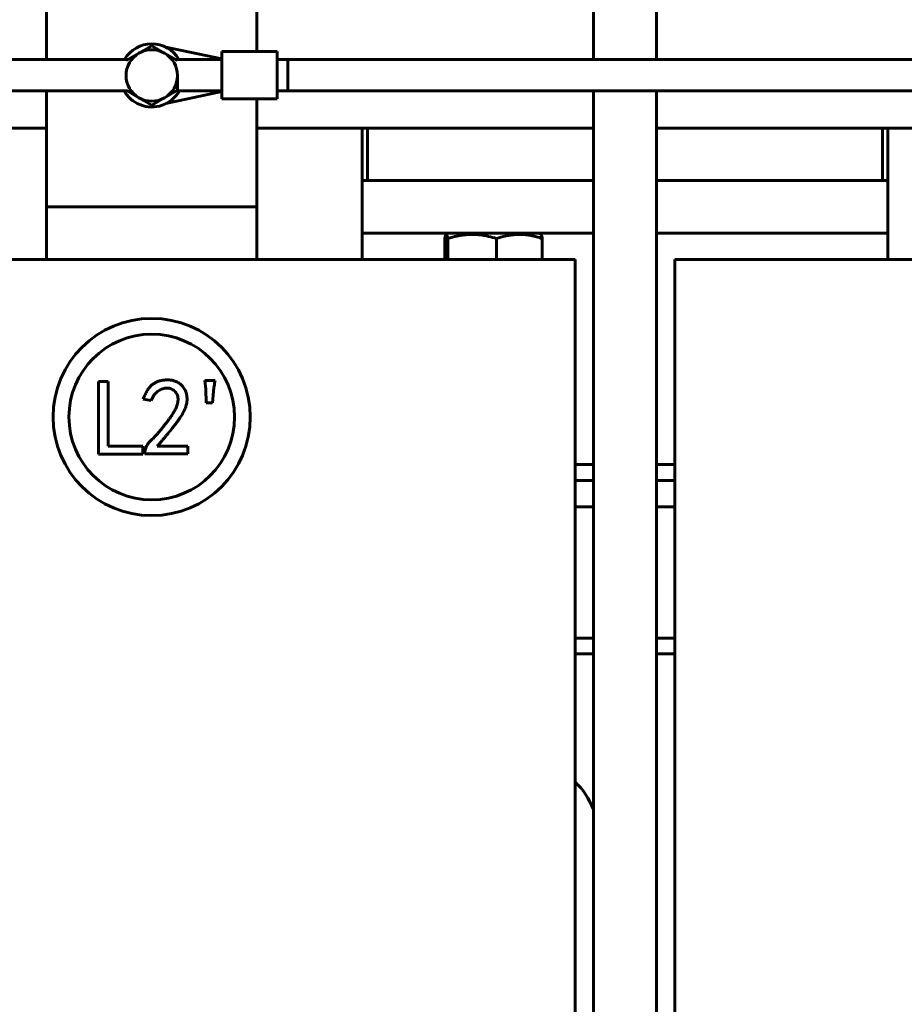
# Model space of a CAD drawing. Header units: millimetres. Extents: x 0 to 297, y 0 to 420.
# Tile 7 of 16: x 155 to 197, y 141 to 187. Entities that reach past the tile are written whole.
import ezdxf

# ---------------------------------------------------------------- set-up
doc = ezdxf.new("R2010")
doc.units = ezdxf.units.MM
doc.linetypes.add('K5LT_BASIC', pattern=[0])
doc.linetypes.add('K5LT_THIN', pattern=[0])
doc.layers.add('Системный слой', color=7, linetype='Continuous')
doc.styles.add('KDIMTEXTSTYLE', font='GOST_AU.SHX', dxfattribs={"width": 0.96, "oblique": 15, "height": 5})
doc.dimstyles.new('KDIMSTYLE (0.25)', dxfattribs={"dimtxt": 5, "dimasz": 1, "dimexe": 2, "dimexo": 0, "dimgap": 1, "dimtad": 1, "dimlfac": 4, "dimtxsty": 'KDIMTEXTSTYLE', "dimsah": 1, "dimcen": 0, "dimdle": 1, "dimadec": 0, "dimazin": 0, "dimtfac": 0.667, "dimtmove": 0, "dimatfit": 3, "dimfxl": 1, "dimtvp": 1, "dimtolj": 1, "dimtzin": 0, "dimarcsym": 0})

# ---------------------------------------------------------------- blocks, each defined once
blk = doc.blocks.new('U2')
at = {"layer": 'Системный слой', "color": 150, "linetype": 'K5LT_BASIC', "lineweight": 60, "true_color": 0x0080ff}
for p, q in [((181.97, 199.767), (181.97, 185.532)), ((181.97, 184.032), (181.97, 92.442))]:
    blk.add_line(p, q, dxfattribs=at)
blk = doc.blocks.new('U3')
at = {"layer": 'Системный слой', "color": 150, "linetype": 'K5LT_BASIC', "lineweight": 60, "true_color": 0x0080ff}
for p, q in [((184.97, 199.767), (184.97, 185.532)), ((184.97, 184.032), (184.97, 92.442))]:
    blk.add_line(p, q, dxfattribs=at)
blk = doc.blocks.new('U9')
at = {"layer": 'Системный слой', "color": 150, "linetype": 'K5LT_BASIC', "lineweight": 60, "true_color": 0x0080ff}
for p, q in [((122.432, 185.532), (159.851, 185.532)), ((162.089, 185.532), (164.307, 185.532)), ((166.932, 185.532), (204.851, 185.532))]:
    blk.add_line(p, q, dxfattribs=at)
blk = doc.blocks.new('U13')
at = {"layer": 'Системный слой', "color": 150, "linetype": 'K5LT_BASIC', "lineweight": 60, "true_color": 0x0080ff}
for p, q in [((122.432, 184.032), (159.797, 184.032)), ((162.143, 184.032), (164.307, 184.032)), ((166.932, 184.032), (204.797, 184.032))]:
    blk.add_line(p, q, dxfattribs=at)
blk = doc.blocks.new('U17')
at = {"layer": 'Системный слой', "color": 150, "linetype": 'K5LT_BASIC', "lineweight": 60, "true_color": 0x0080ff}
for p, q in [((155.97, 185.532), (155.97, 196.017)), ((155.97, 179.267), (155.97, 184.032))]:
    blk.add_line(p, q, dxfattribs=at)
blk = doc.blocks.new('U18')
at = {"layer": 'Системный слой', "color": 150, "linetype": 'K5LT_BASIC', "lineweight": 60, "true_color": 0x0080ff}
for p, q in [((165.97, 185.907), (165.97, 196.017)), ((165.97, 179.267), (165.97, 183.657))]:
    blk.add_line(p, q, dxfattribs=at)
blk = doc.blocks.new('U19')
at = {"layer": 'Системный слой', "color": 150, "linetype": 'K5LT_BASIC', "lineweight": 60, "true_color": 0x0080ff}
for p, q in [((174.902, 177.012), (174.923, 177.11)), ((174.923, 177.11), (174.938, 177.159)), ((174.938, 177.161), (174.94, 177.165)), ((174.938, 177.159), (174.938, 177.161)), ((174.94, 177.165), (174.942, 177.172)), ((174.942, 177.172), (174.948, 177.184)), ((174.948, 177.184), (174.958, 177.203)), ((174.958, 177.203), (174.967, 177.211)), ((174.967, 177.211), (174.974, 177.213)), ((174.974, 177.213), (174.974, 177.213)), ((174.974, 177.213), (174.974, 177.213)), ((174.974, 177.213), (174.975, 177.212)), ((174.975, 177.212), (174.977, 177.212)), ((174.977, 177.212), (174.982, 177.21)), ((174.982, 177.21), (174.99, 177.201)), ((174.99, 177.201), (174.992, 177.198)), ((174.992, 177.198), (174.992, 177.198)), ((174.992, 177.198), (174.993, 177.197)), ((174.993, 177.197), (174.994, 177.194)), ((174.994, 177.194), (174.997, 177.189)), ((174.997, 177.189), (175.003, 177.175)), ((175.003, 177.175), (175.01, 177.157)), ((175.01, 177.157), (175.011, 177.156)), ((175.011, 177.156), (175.012, 177.152)), ((175.012, 177.152), (175.014, 177.146)), ((175.014, 177.146), (175.018, 177.131)), ((175.018, 177.131), (175.027, 177.097)), ((175.027, 177.097), (175.044, 177.016)), ((175.044, 177.016), (175.045, 177.012))]:
    blk.add_line(p, q, dxfattribs=at)
blk = doc.blocks.new('U29')
at = {"layer": 'Системный слой', "color": 150, "linetype": 'K5LT_BASIC', "lineweight": 60, "true_color": 0x0080ff}
for p, q in [((166.932, 185.532), (204.851, 185.532)), ((207.089, 185.532), (209.307, 185.532)), ((211.932, 185.532), (235.765, 185.532))]:
    blk.add_line(p, q, dxfattribs=at)
blk = doc.blocks.new('U30')
at = {"layer": 'Системный слой', "color": 150, "linetype": 'K5LT_BASIC', "lineweight": 60, "true_color": 0x0080ff}
for p, q in [((166.932, 184.032), (204.797, 184.032)), ((207.143, 184.032), (209.307, 184.032)), ((211.932, 184.032), (235.765, 184.032))]:
    blk.add_line(p, q, dxfattribs=at)
blk = doc.blocks.new('U41')
at = {"layer": 'Системный слой', "color": 150, "linetype": 'K5LT_BASIC', "lineweight": 60, "true_color": 0x0080ff}
for start, end in [(30.6955, 149.3045), (209.3093, 247.5517), (247.5517, 330.6907)]:
    blk.add_arc((160.97, 184.767), 1.5, start, end, dxfattribs=at)
blk = doc.blocks.new('U50')
at = {"layer": 'Системный слой', "color": 150, "linetype": 'K5LT_BASIC', "lineweight": 60, "true_color": 0x0080ff}
for p, q in [((171.22, 179.767), (170.97, 179.767)), ((195.97, 179.767), (195.72, 179.767))]:
    blk.add_line(p, q, dxfattribs=at)
blk = doc.blocks.new('U77')
at = {"layer": 'Системный слой', "color": 150, "linetype": 'K5LT_BASIC', "lineweight": 60, "true_color": 0x0080ff}
for p, q in [((181.97, 179.767), (171.22, 179.767)), ((195.72, 179.767), (184.97, 179.767))]:
    blk.add_line(p, q, dxfattribs=at)
blk = doc.blocks.new('U85')
at = {"layer": 'Системный слой', "color": 150, "linetype": 'K5LT_BASIC', "lineweight": 60, "true_color": 0x0080ff}
for p, q in [((136.095, 166.267), (136.97, 166.267)), ((139.97, 166.267), (140.845, 166.267)), ((181.095, 166.267), (181.97, 166.267)), ((184.97, 166.267), (185.845, 166.267))]:
    blk.add_line(p, q, dxfattribs=at)
blk = doc.blocks.new('U86')
at = {"layer": 'Системный слой', "color": 150, "linetype": 'K5LT_BASIC', "lineweight": 60, "true_color": 0x0080ff}
for p, q in [((136.095, 165.517), (136.97, 165.517)), ((139.97, 165.517), (140.845, 165.517)), ((181.095, 165.517), (181.97, 165.517)), ((184.97, 165.517), (185.845, 165.517))]:
    blk.add_line(p, q, dxfattribs=at)
blk = doc.blocks.new('U87')
at = {"layer": 'Системный слой', "color": 150, "linetype": 'K5LT_BASIC', "lineweight": 60, "true_color": 0x0080ff}
blk.add_line((170.97, 176.017), (170.97, 182.267), dxfattribs=at)
blk = doc.blocks.new('U99')
at = {"layer": 'Системный слой', "color": 150, "linetype": 'K5LT_BASIC', "lineweight": 60, "true_color": 0x0080ff}
for p, q in [((136.095, 157.267), (136.97, 157.267)), ((139.97, 157.267), (140.845, 157.267)), ((181.095, 157.267), (181.97, 157.267)), ((184.97, 157.267), (185.845, 157.267))]:
    blk.add_line(p, q, dxfattribs=at)
blk = doc.blocks.new('U103')
at = {"layer": 'Системный слой', "color": 150, "linetype": 'K5LT_BASIC', "lineweight": 60, "true_color": 0x0080ff}
for p, q in [((181.095, 158.017), (181.97, 158.017)), ((184.97, 158.017), (185.845, 158.017))]:
    blk.add_line(p, q, dxfattribs=at)
blk = doc.blocks.new('U104')
at = {"layer": 'Системный слой', "color": 150, "linetype": 'K5LT_BASIC', "lineweight": 60, "true_color": 0x0080ff}
for p, q in [((181.095, 164.267), (181.97, 164.267)), ((184.97, 164.267), (185.845, 164.267))]:
    blk.add_line(p, q, dxfattribs=at)
blk = doc.blocks.new('U108')
at = {"layer": 'Системный слой', "color": 150, "linetype": 'K5LT_BASIC', "lineweight": 60, "true_color": 0x0080ff}
for p, q in [((181.97, 177.267), (170.97, 177.267)), ((195.97, 177.267), (184.97, 177.267))]:
    blk.add_line(p, q, dxfattribs=at)
blk = doc.blocks.new('U113')
at = {"layer": 'Системный слой', "color": 150, "linetype": 'K5LT_BASIC', "lineweight": 60, "true_color": 0x0080ff}
blk.add_line((195.97, 182.267), (195.97, 176.017), dxfattribs=at)
blk = doc.blocks.new('U121')
at = {"layer": 'Системный слой', "color": 150, "linetype": 'K5LT_BASIC', "lineweight": 60, "true_color": 0x0080ff}
for p, q in [((139.97, 182.267), (155.97, 182.267)), ((165.97, 182.267), (181.97, 182.267)), ((184.97, 182.267), (200.97, 182.267))]:
    blk.add_line(p, q, dxfattribs=at)
blk = doc.blocks.new('KDIMARROW_01')
at = {"layer": 'Системный слой'}
blk.add_hatch(color=0, dxfattribs=at).paths.add_polyline_path([(0, 0), (-5, 0.658), (-4.5, 0), (-5, -0.658)])
at = {"layer": 'Системный слой', "color": 0, "linetype": 'K5LT_THIN', "lineweight": 18}
for p, q in [((-4.5, 0), (-5, 0.658)), ((-5, 0.658), (0, 0)), ((0, 0), (-5, -0.658)), ((-5, -0.658), (-4.5, 0)), ((0, 0), (-1, 0))]:
    blk.add_line(p, q, dxfattribs=at)

msp = doc.modelspace()

# ---------------------------------------------------------------- linework, layer by layer
at = {"layer": 'Системный слой', "color": 150, "linetype": 'K5LT_BASIC', "lineweight": 60, "true_color": 0x0080ff}
for p, q in [((160.9701, 186.1783), (160.3589, 185.8254)), ((161.5814, 185.8254), (160.9701, 186.1783)), ((164.3072, 185.5574), (161.6311, 186.1132)), ((164.3072, 183.6574), (164.3072, 185.9074)), ((164.3072, 185.9074), (166.9322, 185.9074)), ((166.9322, 183.6574), (166.9322, 185.9074)), ((160.3589, 185.8254), (159.7476, 185.4725)), ((162.1926, 185.4725), (161.5814, 185.8254)), ((166.9322, 185.5324), (167.4322, 185.5324)), ((167.4322, 185.5324), (167.4322, 184.0324)), ((162.1926, 184.0609), (162.1926, 184.7667)), ((159.7476, 184.0609), (160.3589, 183.708)), ((161.5814, 183.708), (162.1926, 184.0609)), ((161.6444, 183.4268), (164.3072, 184.0074)), ((166.9322, 184.0324), (167.4322, 184.0324)), ((160.3589, 183.708), (160.9701, 183.3551)), ((160.9701, 183.3551), (161.5814, 183.708)), ((164.3072, 183.6574), (166.9322, 183.6574)), ((171.2201, 179.7667), (171.2201, 182.2667)), ((195.7201, 182.2667), (195.7201, 179.7667)), ((155.9701, 178.5167), (155.9701, 179.2667)), ((165.9701, 179.2667), (165.9701, 178.5167)), ((155.9701, 176.0167), (155.9701, 178.5167)), ((165.9701, 178.5167), (155.9701, 178.5167)), ((165.9701, 176.0167), (165.9701, 178.5167)), ((174.902, 176.0167), (174.902, 177.0116)), ((175.0639, 177.2667), (174.9667, 177.2106)), ((175.0451, 176.0167), (175.0451, 177.0116)), ((177.3632, 176.0167), (177.3632, 177.0116)), ((179.3764, 177.2667), (179.4735, 177.2106)), ((179.5383, 176.0167), (179.5383, 177.0116)), ((149.0951, 176.0167), (172.8451, 176.0167)), ((172.8451, 176.0167), (181.0951, 176.0167)), ((181.0951, 176.0167), (181.0951, 111.0167)), ((185.8451, 111.0167), (185.8451, 176.0167)), ((185.8451, 176.0167), (194.0951, 176.0167)), ((194.0951, 176.0167), (217.8451, 176.0167)), ((158.4381, 170.225), (158.9044, 170.225)), ((158.4381, 166.7578), (158.4381, 170.225)), ((158.9044, 170.225), (158.9044, 167.143)), ((163.499, 170.2656), (163.9857, 170.2656)), ((163.5396, 169.86), (163.499, 170.2656)), ((163.5599, 169.2112), (163.5396, 169.86)), ((163.9045, 169.7384), (163.864, 169.2112)), ((160.9483, 169.3126), (160.563, 169.3734)), ((163.864, 169.2112), (163.5599, 169.2112)), ((158.9044, 167.143), (160.5468, 167.143)), ((160.5468, 167.143), (160.5468, 166.7578)), ((161.2321, 167.143), (162.692, 167.143)), ((162.692, 167.143), (162.692, 166.7781)), ((160.5468, 166.7578), (158.4381, 166.7578)), ((160.6441, 166.7781), (160.6441, 166.8592)), ((162.692, 166.7781), (160.6441, 166.7781)), ((181.9701, 158.0167), (181.9701, 157.2667))]:
    msp.add_line(p, q, dxfattribs=at)
for radius in [4.6875, 3.9375]:
    msp.add_circle((160.9676, 168.5311), radius, dxfattribs=at)
for centre, radius, start, end in [((160.9701, 184.7667), 1.2225, 60, 120), ((160.9701, 184.7667), 1.2225, 120, 180), ((160.9701, 184.7667), 1.2225, 0, 60), ((160.9701, 184.7667), 1.2225, 180, 240), ((160.9701, 184.7667), 1.2225, 300, 0), ((160.9701, 184.7667), 1.2225, 240, 300), ((178.4701, 148.5167), 3.75, 21.03947, 45.573)]:
    msp.add_arc(centre, radius, start, end, dxfattribs=at)
for points, knots in [([(175.0451, 177.0116), (175.19, 177.0585), (175.4034, 177.1179), (175.6667, 177.1683), (175.8317, 177.1915), (175.9799, 177.2057), (176.1066, 177.2118), (176.2362, 177.2132), (176.3669, 177.2096), (176.5234, 177.1975), (176.6529, 177.1812), (176.8068, 177.1565), (177.0372, 177.1093), (177.2387, 177.0519), (177.3632, 177.0116)], [0, 0, 0, 0, 2.8814613, 4.2007918, 5.12203, 6.0737295, 7.054851, 7.5526049, 8.5536622, 9.549854, 10.5399482, 11.0322282, 12.5081996, 15, 15, 15, 15]), ([(177.3632, 177.0116), (177.5005, 177.0589), (177.7029, 177.1189), (177.9519, 177.1693), (178.1081, 177.1923), (178.2471, 177.2062), (178.3698, 177.2122), (178.4902, 177.213), (178.6121, 177.209), (178.7544, 177.1971), (178.8849, 177.1794), (179.0537, 177.1495), (179.268, 177.099), (179.4463, 177.0433), (179.5383, 177.0116)], [0, 0, 0, 0, 2.8883787, 4.2258149, 5.1533753, 6.1047294, 7.0775738, 7.6606295, 8.5561613, 9.5552416, 10.5544492, 11.2185175, 13.019437, 15, 15, 15, 15]), ([(179.5383, 177.0116), (179.5306, 177.0517), (179.5176, 177.1117), (179.5017, 177.1637), (179.4907, 177.1893), (179.4822, 177.2034), (179.4765, 177.2089), (179.4735, 177.2106)], [0, 0, 0, 0, 2.8814963, 4.8820281, 5.906538, 6.9260091, 8, 8, 8, 8]), ([(160.563, 169.3734), (160.5766, 169.4111), (160.6031, 169.4845), (160.6487, 169.589), (160.6957, 169.6862), (160.7456, 169.7756), (160.7994, 169.8565), (160.8557, 169.9297), (160.9148, 169.9951), (160.977, 170.0527), (161.0421, 170.1035), (161.1104, 170.1476), (161.1812, 170.1861), (161.2546, 170.2187), (161.331, 170.2451), (161.4106, 170.2642), (161.4925, 170.279), (161.5485, 170.2836), (161.5768, 170.2858)], [0, 0, 0, 0, 0.082418, 0.1603497, 0.2342482, 0.3045452, 0.3706461, 0.4337613, 0.4942528, 0.5518037, 0.6079209, 0.6637471, 0.7187966, 0.7734135, 0.8289231, 0.8846043, 0.9415582, 1, 1, 1, 1]), ([(161.5768, 170.2858), (161.6099, 170.2885), (161.6741, 170.2936), (161.7682, 170.2946), (161.857, 170.2885), (161.9421, 170.2768), (162.0253, 170.2562), (162.1086, 170.2257), (162.1929, 170.1846), (162.278, 170.1342), (162.3614, 170.0724), (162.4369, 169.9947), (162.5036, 169.9027), (162.5632, 169.7985), (162.6112, 169.6815), (162.6401, 169.5511), (162.6507, 169.4096), (162.6449, 169.2848), (162.6307, 169.1792), (162.6108, 169.0948), (162.5822, 169.007), (162.5485, 168.9143), (162.5037, 168.819), (162.4532, 168.7191), (162.3929, 168.6162), (162.3382, 168.5274), (162.2886, 168.4535), (162.2471, 168.3931), (162.2018, 168.3287), (162.1508, 168.2612), (162.0971, 168.1891), (162.0392, 168.1131), (161.9768, 168.0338), (161.9105, 167.9501), (161.8401, 167.8623), (161.7652, 167.771), (161.6859, 167.6763), (161.6034, 167.5769), (161.5166, 167.4737), (161.4256, 167.3667), (161.3299, 167.2565), (161.2652, 167.1813), (161.2321, 167.143)], [0, 0, 0, 0, 0.0231066, 0.0449378, 0.0655931, 0.085179, 0.1047905, 0.1252321, 0.146947, 0.1701294, 0.1941955, 0.2191421, 0.2453748, 0.2732971, 0.3026794, 0.3333104, 0.3660738, 0.4013869, 0.4202566, 0.4403369, 0.4617676, 0.484702, 0.5090853, 0.5351729, 0.5627921, 0.5922081, 0.6079503, 0.6249052, 0.6433192, 0.6629144, 0.6838717, 0.7060522, 0.7295644, 0.7543029, 0.7805141, 0.8080636, 0.8367079, 0.8667163, 0.8982007, 0.9307825, 0.9647093, 1, 1, 1, 1]), ([(163.9857, 170.2656), (163.9673, 170.1779), (163.9307, 170.0037), (163.9132, 169.8265), (163.9045, 169.7384)], [0, 0, 0, 0, 0.5027795, 1, 1, 1, 1]), ([(160.6441, 166.8592), (160.6466, 166.8843), (160.6515, 166.9342), (160.6686, 167.0076), (160.6927, 167.0793), (160.7244, 167.1493), (160.7635, 167.2175), (160.8116, 167.2825), (160.8654, 167.3471), (160.9296, 167.4083), (160.9989, 167.4733), (161.0707, 167.5478), (161.1484, 167.6291), (161.229, 167.7207), (161.3158, 167.8193), (161.4055, 167.9278), (161.5001, 168.0442), (161.5972, 168.1662), (161.6923, 168.2888), (161.7799, 168.4075), (161.8597, 168.5185), (161.9308, 168.6219), (161.9914, 168.719), (162.0441, 168.8084), (162.089, 168.8898), (162.1339, 168.987), (162.1762, 169.0991), (162.2094, 169.2264), (162.2245, 169.3443), (162.2185, 169.4526), (162.1952, 169.5514), (162.1546, 169.6411), (162.0975, 169.7219), (162.0245, 169.7908), (161.9413, 169.8476), (161.8488, 169.8857), (161.7497, 169.905), (161.6461, 169.9033), (161.5416, 169.8847), (161.4376, 169.8524), (161.3373, 169.8024), (161.239, 169.7401), (161.148, 169.6598), (161.0679, 169.5609), (160.9999, 169.4439), (160.9659, 169.3574), (160.9483, 169.3126)], [0, 0, 0, 0, 0.0155287, 0.0308642, 0.04632, 0.0620533, 0.0780793, 0.0946407, 0.1118158, 0.1298049, 0.1492158, 0.1703673, 0.1934894, 0.2184957, 0.245488, 0.2743887, 0.3051868, 0.3378863, 0.3704218, 0.4007344, 0.4288022, 0.4545463, 0.4780315, 0.4993181, 0.5184278, 0.535259, 0.5652147, 0.5921015, 0.6161602, 0.6380887, 0.6585443, 0.6783481, 0.6983685, 0.7190874, 0.7398698, 0.7600558, 0.7803153, 0.8015928, 0.8234931, 0.8454849, 0.8684476, 0.8923113, 0.9169977, 0.9428597, 0.9703611, 1, 1, 1, 1])]:
    msp.add_open_spline(points, degree=3, knots=knots, dxfattribs=at)

# ---------------------------------------------------------------- block references
at = {"layer": 'Системный слой'}
for name in ['U2', 'U3', 'U17', 'U18', 'U41', 'U9', 'U29', 'U13', 'U30', 'U121', 'U87', 'U113', 'U50', 'U77', 'U108', 'U19', 'U85', 'U86', 'U104', 'U103', 'U99']:
    msp.add_blockref(name, (0, 0), dxfattribs=at)

# ---------------------------------------------------------------- dimensions: what is measured, and where the dimension line sits
at = {"layer": 'Системный слой', "color": 7}
msp.add_linear_dim(base=(94.5326, 227.2667), p1=(236.5151, 182.5674), p2=(94.5326, 185.555), location=(165.5239, 227.2667), text='\\H5.0;\\W0.965;\\Q15;\\H5.0;\\W0.965;\\Q15;\\Q15;Ш', dimstyle='KDIMSTYLE (0.25)', override={"dimexo": 0, "dimblk1": 'KDIMARROW_01', "dimblk2": 'KDIMARROW_01', "dimse1": 0, "dimse2": 0, "dimclrt": 7, "dimtolj": 1}, dxfattribs=at).render()

doc.saveas('drawing.dxf')
